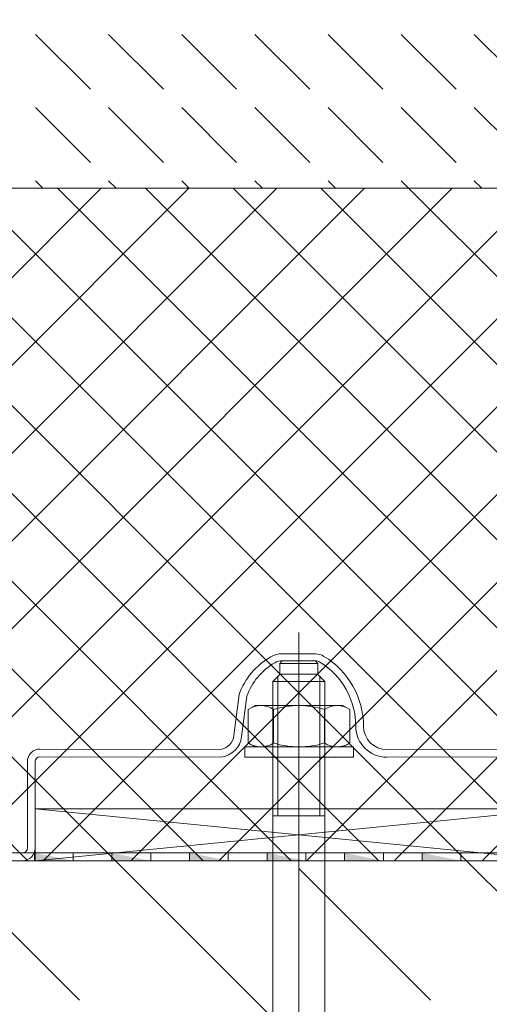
# Model space of a CAD drawing. Header units: millimetres. Extents: x 0 to 96, y -6 to 70.6.
# Tile 7 of 138: x 23.674 to 24.128, y -3.298 to -2.346. Entities that reach past the tile are written whole.
import ezdxf

# ---------------------------------------------------------------- set-up
doc = ezdxf.new("R2010")
doc.units = ezdxf.units.MM
doc.styles.add('Arial Narrow', font='ARIALN.TTF')
doc.dimstyles.new('Arch_Strakon_dimstyle', dxfattribs={"dimtxt": 15.75, "dimasz": 1, "dimexe": 1.25, "dimexo": 0.0625, "dimgap": 1, "dimtad": 0, "dimdec": 3, "dimzin": 12, "dimdsep": 46, "dimtxsty": 'Arial Narrow', "dimblk": 'Arrowhead_Tick', "dimsah": 1, "dimcen": 0, "dimse1": 1, "dimse2": 1, "dimclrd": 6, "dimclrt": 2, "dimazin": 0, "dimtfac": 1, "dimtdec": 4, "dimtmove": 0, "dimatfit": 3, "dimldrblk": 'NONE', "dimfxl": 1, "dimtvp": 1, "dimtolj": 1, "dimtzin": 0, "dimlwd": 13, "dimarcsym": 2})

# ---------------------------------------------------------------- blocks, each defined once
blk = doc.blocks.new('Arrowhead_Tick')
at = {"color": 0, "linetype": 'Continuous', "lineweight": -2}
for p, q in [((0, 20), (0, -10)), ((-1, 0), (0, 0)), ((10, 0), (0, 0))]:
    blk.add_line(p, q, dxfattribs=at)
at = {"color": 2, "linetype": 'Continuous', "lineweight": 35}
blk.add_line((4.419, 4.419), (-4.419, -4.419), dxfattribs=at)
blk = doc.blocks.new('*D90')
at = {"color": 6, "linetype": 'Continuous', "lineweight": 13}
blk.add_line((24.20627, -1.33862), (25.23361, -1.33862), dxfattribs=at)
at = {"layer": 'Defpoints', "color": 0}
for p in [(25.24361, -1.33862), (25.24361, -3.8306), (24.19627, -4.55915)]:
    blk.add_point(p, dxfattribs=at)
at = {"color": 6, "lineweight": 13, "xscale": 0.01, "yscale": 0.01, "zscale": 0.01}
for p, rotation in [((25.24361, -1.33862), 360), ((24.19627, -1.33862), 180)]:
    blk.add_blockref('Arrowhead_Tick', p, dxfattribs=dict(at, rotation=rotation))
at = {"color": 5, "lineweight": 0, "insert": (24.71994, -1.19928), "char_height": 0.175, "attachment_point": 5, "style": 'Arial Narrow'}
blk.add_mtext('\\A1;209', dxfattribs=at)
blk = doc.blocks.new('_None')
blk = doc.blocks.new('*D215')
at = {"color": 6, "linetype": 'Continuous', "lineweight": 13}
blk.add_line((24.20627, -0.16909), (32.79428, -0.16909), dxfattribs=at)
at = {"layer": 'Defpoints', "color": 0}
for p in [(32.80428, -0.16909), (32.80428, -1.66753), (24.19627, -4.55915)]:
    blk.add_point(p, dxfattribs=at)
at = {"color": 6, "lineweight": 13, "xscale": 0.01, "yscale": 0.01, "zscale": 0.01}
blk.add_blockref('Arrowhead_Tick', (32.80428, -0.16909), dxfattribs=at)
at = {"color": 6, "lineweight": 13, "xscale": 0.01, "yscale": 0.01, "zscale": 0.01, "rotation": 180}
blk.add_blockref('Arrowhead_Tick', (24.19627, -0.16909), dxfattribs=at)
at = {"color": 2, "lineweight": 0, "insert": (28.50027, -0.04003), "char_height": 0.1575, "attachment_point": 5, "style": 'Arial Narrow'}
blk.add_mtext('\\A1;1722', dxfattribs=at)

msp = doc.modelspace()

# ---------------------------------------------------------------- hatches: boundary and pattern name
at = {"lineweight": 13, "true_color": 0xff0000}
for points in [[(23.688043, -3.1516492), (23.725543, -3.1591492), (23.688043, -3.1591492)], [(23.763043, -3.1516492), (23.763043, -3.1591492), (23.800543, -3.1591492)], [(23.838043, -3.1516492), (23.838043, -3.1591492), (23.875543, -3.1591492)], [(23.913043, -3.1516492), (23.913043, -3.1591492), (23.950543, -3.1591492)], [(23.988043, -3.1516492), (23.988043, -3.1591492), (24.025543, -3.1591492)], [(24.063043, -3.1516492), (24.063043, -3.1591492), (24.100543, -3.1591492)]]:
    msp.add_hatch(color=1, dxfattribs=at).paths.add_polyline_path(points)

# ---------------------------------------------------------------- linework, layer by layer
at = {"color": 6, "linetype": 'Continuous', "lineweight": 13}
for p, q in [((23.6891515, -2.3605038), (23.7421845, -2.4135369)), ((23.7598622, -2.3605038), (23.8128952, -2.4135369)), ((23.8305729, -2.3605038), (23.8836059, -2.4135369)), ((23.9012835, -2.3605038), (23.9543165, -2.4135369)), ((23.9719942, -2.3605038), (24.0250272, -2.4135369)), ((24.0427049, -2.3605038), (24.0957379, -2.4135369)), ((24.1134156, -2.3605038), (24.1612675, -2.4083558)), ((23.6891515, -2.4312145), (23.7421845, -2.4842475)), ((23.7598622, -2.4312145), (23.8128952, -2.4842475)), ((23.8305729, -2.4312145), (23.8836059, -2.4842475)), ((23.9012835, -2.4312145), (23.9543165, -2.4842475)), ((23.9719942, -2.4312145), (24.0250272, -2.4842475)), ((24.0427049, -2.4312145), (24.0957379, -2.4842475)), ((24.1134156, -2.4312145), (24.1612675, -2.4790665)), ((23.6891515, -2.5019252), (23.6963755, -2.5091492)), ((23.7598622, -2.5019252), (23.7670861, -2.5091492)), ((23.8305729, -2.5019252), (23.8377968, -2.5091492)), ((23.9012835, -2.5019252), (23.9085075, -2.5091492)), ((23.9719942, -2.5019252), (23.9792182, -2.5091492)), ((24.0427049, -2.5019252), (24.0499289, -2.5091492)), ((24.1134156, -2.5019252), (24.1206395, -2.5091492)), ((24.1612675, -2.5091492), (22.9566502, -2.5091492)), ((23.0316951, -2.5091492), (23.6816951, -3.1591492)), ((23.7526382, -2.5091492), (23.1026382, -3.1591492)), ((23.1165479, -2.5091492), (23.7665479, -3.1591492)), ((23.837491, -2.5091492), (23.187491, -3.1591492)), ((23.2014007, -2.5091492), (23.8514007, -3.1591492)), ((23.9223439, -2.5091492), (23.2723439, -3.1591492)), ((23.2862535, -2.5091492), (23.9362535, -3.1591492)), ((24.0071967, -2.5091492), (23.3571967, -3.1591492)), ((23.3711063, -2.5091492), (24.0211063, -3.1591492)), ((24.0920495, -2.5091492), (23.4420495, -3.1591492)), ((23.4559592, -2.5091492), (24.1059592, -3.1591492)), ((24.1769023, -2.5091492), (23.5269023, -3.1591492)), ((23.540812, -2.5091492), (24.190812, -3.1591492)), ((23.6256648, -2.5091492), (24.1962676, -3.0797519)), ((23.7105176, -2.5091492), (24.1962676, -2.9948991)), ((23.7953704, -2.5091492), (24.1962676, -2.9100463)), ((23.8802232, -2.5091492), (24.1962676, -2.8251935)), ((23.965076, -2.5091492), (24.1962676, -2.7403407)), ((24.0499289, -2.5091492), (24.1962676, -2.6554879)), ((24.1962676, -2.5746367), (23.6117551, -3.1591492)), ((24.1962676, -2.6594895), (23.6966079, -3.1591492)), ((24.1962676, -2.7443423), (23.7814607, -3.1591492)), ((24.1962676, -2.8291952), (23.8663136, -3.1591492)), ((24.1962676, -2.914048), (23.9511664, -3.1591492)), ((23.9437675, -3.5434247), (23.9437675, -2.9384217)), ((23.9599218, -2.9591492), (23.9277667, -2.9591528)), ((23.9277675, -2.9659237), (23.9252675, -2.9684218)), ((23.9622675, -2.9684218), (23.9252675, -2.9684218)), ((23.9252675, -2.9684218), (23.9252675, -2.9789219)), ((23.9597675, -2.96592), (23.9277675, -2.9659237)), ((23.9277675, -2.9659237), (23.9597675, -2.96592)), ((23.9622675, -2.9684218), (23.9597675, -2.96592)), ((23.9622675, -2.9684218), (23.9622675, -2.9789219)), ((23.9187675, -2.9858219), (23.9256675, -2.9789219)), ((23.9187675, -3.3849219), (23.9187675, -2.9858219)), ((23.9187675, -2.9858219), (23.9687675, -2.9858219)), ((23.9233676, -2.9812219), (23.9233676, -3.1159219)), ((23.9256675, -2.9789219), (23.9618675, -2.9789219)), ((23.9687675, -2.9858219), (23.9618675, -2.9789219)), ((23.9641676, -2.9812219), (23.9641676, -3.1159219)), ((23.9687675, -3.3849219), (23.9687675, -2.9858219)), ((23.8859661, -2.9985068), (23.881013, -3.0381264)), ((23.893307, -3.0002465), (23.888455, -3.0390568)), ((24.1962676, -2.9989008), (24.0360192, -3.1591492)), ((23.9014478, -3.0091492), (23.8948603, -3.0129525)), ((23.8948603, -3.0453459), (23.8948603, -3.0129525)), ((23.9864478, -3.0091492), (23.9014478, -3.0091492)), ((23.919404, -3.0453459), (23.9194041, -3.0129525)), ((23.9684915, -3.0453459), (23.9684915, -3.0129525)), ((23.9864478, -3.0091492), (23.9930353, -3.0129525)), ((23.9930353, -3.0453459), (23.9930353, -3.0129525)), ((23.8678483, -3.0516507), (23.6934431, -3.0512283)), ((23.9964478, -3.0491492), (23.8914478, -3.0491492)), ((23.8914478, -3.0591491), (23.8914478, -3.0491492)), ((23.9014478, -3.0491492), (23.8948603, -3.0453459)), ((23.9864478, -3.0491492), (23.9930353, -3.0453459)), ((23.9964478, -3.0591491), (23.9964478, -3.0491492)), ((24.1657047, -3.0512283), (24.0287092, -3.0516507)), ((23.6812675, -3.0634038), (23.6812675, -3.1466801)), ((23.6887675, -3.0634038), (23.6887675, -3.1466801)), ((23.8683611, -3.0591507), (23.6934431, -3.0587283)), ((23.9964478, -3.0591491), (23.8914478, -3.0591491)), ((24.1657737, -3.0587283), (24.0287092, -3.0591507)), ((24.1962676, -3.0837536), (24.120872, -3.1591492)), ((23.6887675, -3.1091492), (24.1962675, -3.1591492)), ((23.6887675, -3.1591492), (23.6887675, -3.1091492)), ((23.6887675, -3.1091492), (24.1962675, -3.1091492)), ((24.1962675, -3.1091492), (23.6887675, -3.1591492)), ((23.9687675, -3.1159219), (23.9187675, -3.1159219)), ((24.1962675, -3.1591492), (22.9566502, -3.1591492)), ((23.4947428, -3.1516492), (24.1762675, -3.1516492)), ((24.1762675, -3.1591492), (23.4947428, -3.1591492)), ((23.6761929, -3.1591492), (24.1962675, -3.1591492)), ((23.688043, -3.1591492), (23.688043, -3.1516492)), ((24.1962675, -3.1591492), (23.6887675, -3.1591492)), ((23.725543, -3.1516492), (23.725543, -3.1591492)), ((23.763043, -3.1591492), (23.763043, -3.1516492)), ((23.7665479, -3.1591492), (24.1962675, -3.5888688)), ((23.800543, -3.1516492), (23.800543, -3.1591492)), ((23.838043, -3.1591492), (23.838043, -3.1516492)), ((23.875543, -3.1516492), (23.875543, -3.1591492)), ((23.913043, -3.1591492), (23.913043, -3.1516492)), ((23.950543, -3.1516492), (23.950543, -3.1591492)), ((23.988043, -3.1591492), (23.988043, -3.1516492)), ((24.025543, -3.1516492), (24.025543, -3.1591492)), ((24.063043, -3.1591492), (24.063043, -3.1516492)), ((24.100543, -3.1516492), (24.100543, -3.1591492)), ((24.1059592, -3.1591492), (24.1962675, -3.2494576)), ((23.6042987, -3.1666056), (23.7315779, -3.2938848)), ((23.9437099, -3.1666056), (24.0709892, -3.2938848))]:
    msp.add_line(p, q, dxfattribs=at)
for centre, radius, start, end in [((23.9277692, -2.9813702), 0.0222174, 90.006542, 119.993458), ((23.9593211, -2.9758639), 0.0167255, 58.4200387, 87.9415908), ((23.9495968, -3.0210586), 0.067509, 119.1992261, 160.4847778), ((23.951183, -3.0212057), 0.0615543, 119.993458, 160.0926743), ((23.9277692, -2.9806411), 0.0147174, 90.006542, 119.993458), ((23.9593211, -2.9751347), 0.0092255, 58.4200387, 87.2260394), ((23.9260629, -3.0292376), 0.0727332, 0, 58.4200387), ((23.9272776, -3.0292842), 0.0790185, 0.0337913, 58.9112074), ((23.9071322, -3.0308493), 0.0217001, 55.5615573, 124.438522), ((23.9439478, -3.0902447), 0.0810956, 72.3830297, 107.6169603), ((23.9807634, -3.0308493), 0.0217001, 55.5615722, 124.4385287), ((24.0287092, -3.0292376), 0.0299132, 180, 270), ((24.0287092, -3.0292376), 0.0224132, 180, 270), ((23.8654901, -3.0361858), 0.0156437, 278.6700479, 352.8740893), ((23.8654901, -3.0361858), 0.0231437, 277.1259107, 352.8740893), ((23.6934431, -3.0634038), 0.0121755, 90, 180), ((23.9071322, -3.027449), 0.0217001, 235.5614745, 304.4384153), ((23.9439478, -2.9680536), 0.0810956, 252.3830247, 287.6169653), ((23.9807634, -3.027449), 0.0217001, 235.5614526, 304.4384312), ((23.6934431, -3.0634038), 0.0046755, 90, 180), ((23.6763986, -3.1467815), 0.0123693, 269.0471472, 0.4698675), ((23.6763986, -3.1467815), 0.00487, 267.5802153, 1.1934976)]:
    msp.add_arc(centre, radius, start, end, dxfattribs=at)

# ---------------------------------------------------------------- dimensions: what is measured, and where the dimension line sits
at = {"lineweight": 0}
for base, p2, text, override, picture, middle in [((32.8042757, -0.1690911), (32.8042757, -1.6675278), '1722', {"dimscale": 0.01, "dimtxt": 15.75, "dimasz": 1, "dimgap": 5, "dimtad": 1, "dimjust": 0, "dimtih": 0, "dimtoh": 0, "dimdec": 3, "dimdsep": 46, "dimtxsty": 'Arial Narrow', "dimclrd": 6, "dimclrt": 2, "dimtix": 1, "dimtofl": 255, "dimtmove": 0, "dimatfit": 2, "dimfxl": 0, "dimfxlon": 0, "dimtvp": 31.746032, "dimlwd": 13}, '*D215', (28.5002716, -0.1690911)), ((25.2436082, -1.3386212), (25.2436082, -3.8306016), '209', {"dimscale": 0.01, "dimtxt": 17.5, "dimasz": 1, "dimgap": 5, "dimtad": 1, "dimjust": 0, "dimtih": 0, "dimtoh": 0, "dimdec": 3, "dimdsep": 46, "dimtxsty": 'Arial Narrow', "dimclrd": 6, "dimclrt": 5, "dimtix": 1, "dimtofl": 255, "dimtmove": 0, "dimatfit": 2, "dimfxl": 0, "dimfxlon": 0, "dimtvp": 28.571429, "dimlwd": 13}, '*D90', (24.7199379, -1.3386212))]:
    dim = msp.add_linear_dim(base=base, p1=(24.1962676, -4.5591492), p2=p2, text=text, dimstyle='Arch_Strakon_dimstyle', override=override, dxfattribs=at)
    dim.commit()
    dim.dimension.update_dxf_attribs({"geometry": picture, "text_midpoint": middle, "dimtype": 160})

doc.saveas('drawing.dxf')
